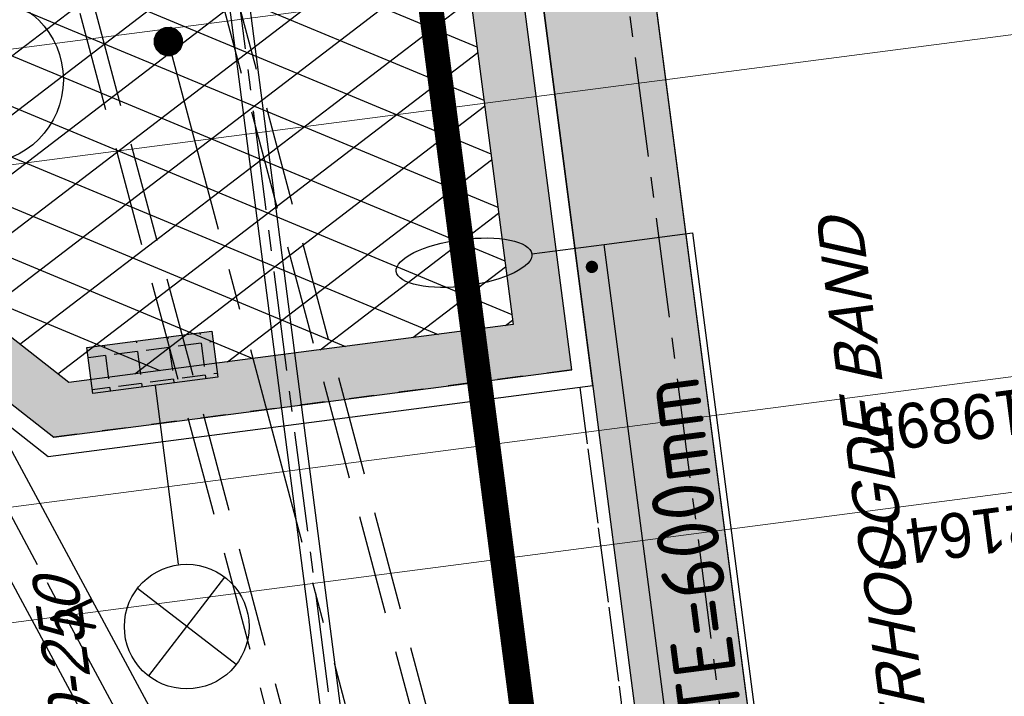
# Model space of a CAD drawing. Extents: x 117893332 to 118394757, y 454959407 to 455669244.
# Tile 211 of 256: x 118215184 to 118223082, y 455246113 to 455251540. Entities that reach past the tile are written whole.
import ezdxf
from ezdxf.enums import TextEntityAlignment as Align

# ---------------------------------------------------------------- set-up
doc = ezdxf.new("R2010")
doc.units = 0
doc.header["$LTSCALE"] = 200
for name, pattern in [('DASHED', [19.049999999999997, 12.7, -6.35]), ('Tauw_HIDDEN2', [5.6, 4, -1.6]), ('Tauw_L_Center1', [13, 8, -1.67, 1.66, -1.67]), ('Tauw_L_Center2', [6.4990000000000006, 4, -0.833, 0.833, -0.833]), ('TAUW_OPSLUITBAND_mm', [3.2, 3, -0.2]), ('TAUW_TROTTOIRBAND_mm', [2, 1, -1])]:
    doc.linetypes.add(name, pattern=pattern)
doc.layers.get('0').update_dxf_attribs({"linetype": 'CONTINUOUS'})
for name, color, linetype in [('EL6312--', 6, 'CONTINUOUS'), ('EL_N_A_EB00----REVISIE~-_-----', 1, 'CONTINUOUS'), ('GRAAFWERKZAAMHEDEN', 6, 'CONTINUOUS'), ('KABELLOOP', 6, 'CONTINUOUS'), ('LEIDINGLOOP', 6, 'CONTINUOUS'), ('ZU_B_-_EL999---LW_bet1000-125_gw~H_-----', 1, 'Tauw_L_Center1'), ('ZU_B_-_EL999---LW_bet1000-125_gw~W_-----', 8, 'Tauw_HIDDEN2'), ('ZU_B_-_ML999---LW_bet1000-125_gw__20_^200~M_-----', 1, 'CONTINUOUS'), ('ZU_B_D_EB00----ONDERDEEL~-_-----', 7, 'CONTINUOUS'), ('ZU_N_-_AV09----_Trottoirband_130-150-250__18_^200~-_-----', 253, 'CONTINUOUS'), ('ZU_N_-_EL999---LB_PE-110_sdr00~H_-----', 2, 'Tauw_L_Center2'), ('ZU_N_-_EL999---LS_GVK500_pgr05~H_-----', 2, 'Tauw_L_Center2'), ('ZU_N_-_EL999---LS_GVK500_pgr05~W_-----', 2, 'CONTINUOUS'), ('ZU_N_-_EL999---LS_pvc160_zbr34~H_-----', 2, 'Tauw_L_Center2'), ('ZU_N_-_EL999---LS_pvc160_zbr34~W_-----', 8, 'CONTINUOUS'), ('ZU_N_A_EV00----_Opsluitband_100x200~Z_-----', 253, 'TAUW_OPSLUITBAND_mm'), ('ZU_N_A_EV02----_kant molgoot ov betonstraatsteen~k_-----', 253, 'CONTINUOUS'), ('ZU_N_A_EV02----_kant verharding ov betontegels-halfsteensverband~k_-----', 253, 'CONTINUOUS'), ('ZU_N_A_EV09----_Trottoirband_130-150-250~A_-----', 253, 'CONTINUOUS'), ('ZU_N_A_EV09----_Trottoirband_130-150-250~Z_-----', 253, 'TAUW_TROTTOIRBAND_mm'), ('ZU_N_A_HV01----_arcering verharding gv asfalt~v_-----', 253, 'CONTINUOUS'), ('ZU_N_A_HV01----_arcering verharding ov grind~v_-----', 253, 'CONTINUOUS'), ('ZU_N_A_HV02----molgoot ov betonstraatsteen~v_-----', 253, 'CONTINUOUS'), ('ZU_N_L_AV09----_Trottoirband_130-150-250__18_^100~-_-----', 253, 'CONTINUOUS')]:
    doc.layers.add(name, color=color, linetype=linetype)
doc.layers.add('ZU_N_-_DX1AMA--_maatvoering_LIN__18_^200', color=7, linetype='CONTINUOUS', lineweight=18)
doc.styles.add('BURO-018', font='Isocp.shx', dxfattribs={"height": 360})
doc.styles.add('BURO-025', font='Isocp.shx', dxfattribs={"height": 500})
doc.styles.add('TAUW-ISOCP', font='tcb_isocp.shx')
doc.dimstyles.new('tzu18-dot_^200', dxfattribs={"dimscale": 200, "dimtxt": 1.8, "dimasz": 3, "dimexe": 2, "dimexo": 0, "dimgap": 0.5, "dimtad": 1, "dimdec": 0, "dimzin": 0, "dimdsep": 46, "dimtxsty": 'TAUW-ISOCP', "dimblk": 'DOTSMALL', "dimcen": 2, "dimdle": 1.5, "dimclre": 8, "dimadec": 0, "dimazin": 0, "dimtp": 1, "dimtm": 1, "dimtfac": 1, "dimtix": 1, "dimtmove": 1, "dimatfit": 3, "dimldrblk": 'DOTSMALL', "dimfxl": 1, "dimtvp": 0.5, "dimtolj": 1, "dimtzin": 0, "dimlwd": -1, "dimlwe": 5, "dimarcsym": 0})

# ---------------------------------------------------------------- blocks, each defined once
blk = doc.blocks.new('_DotSmall')
at = {"color": 0, "linetype": 'ByBlock', "const_width": 0.5}
blk.add_lwpolyline([(-0.0625, 0, 1), (0.0625, 0, 1)], format="xyb", close=True, dxfattribs=at)
blk = doc.blocks.new('*D211')
at = {"layer": 'ZU_N_-_DX1AMA--_maatvoering_LIN__18_^200', "color": 8, "lineweight": 5, "transparency": 16777216}
for p, q in [((118232817.3586998, 455256189.2064881), (118232961.9259913, 455255078.5759023)), ((118172850.3270325, 455251320.9501821), (118173370.8841838, 455247321.7973453))]:
    blk.add_line(p, q, dxfattribs=at)
at = {"layer": 'ZU_N_-_DX1AMA--_maatvoering_LIN__18_^200', "color": 0, "transparency": 16777216}
blk.add_line((118173021.7626728, 455247679.7277443), (118233207.7851513, 455255513.9530646), dxfattribs=at)
at = {"layer": 'ZU_N_-_DX1AMA--_maatvoering_LIN__18_^200', "color": 0, "transparency": 16777216, "xscale": 600, "yscale": 600, "zscale": 600}
for p, rotation in [((118232910.2948158, 455255475.2296829), 7.416313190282), ((118173319.2530083, 455247718.4511259), 187.416313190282)]:
    blk.add_blockref('_DotSmall', p, dxfattribs=dict(at, rotation=rotation))
at = {"layer": 'ZU_N_-_DX1AMA--_maatvoering_LIN__18_^200', "color": 0, "transparency": 16777216, "insert": (118180485.2847503, 455248368.868839), "char_height": 360, "attachment_point": 5, "rotation": 187.416313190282, "style": 'TAUW-ISOCP'}
blk.add_mtext('\\A1;60094', dxfattribs=at)
blk = doc.blocks.new('*D212')
at = {"layer": 'ZU_N_-_DX1AMA--_maatvoering_LIN__18_^200', "color": 8, "lineweight": 5, "transparency": 16777216}
for p, q in [((118232936.1104036, 455255276.9027926), (118233080.6776947, 455254166.2722098)), ((118171292.947087, 455249297.3253473), (118171699.1834301, 455246176.4360856))]:
    blk.add_line(p, q, dxfattribs=at)
at = {"layer": 'ZU_N_-_DX1AMA--_maatvoering_LIN__18_^200', "color": 0, "transparency": 16777216}
blk.add_line((118171350.0619191, 455246534.3664846), (118233326.5368547, 455254601.649372), dxfattribs=at)
at = {"layer": 'ZU_N_-_DX1AMA--_maatvoering_LIN__18_^200', "color": 0, "transparency": 16777216, "xscale": 600, "yscale": 600, "zscale": 600}
for p, rotation in [((118233029.0465192, 455254562.9259904), 7.416313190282), ((118171647.5522546, 455246573.0898663), 187.416313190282)]:
    blk.add_blockref('_DotSmall', p, dxfattribs=dict(at, rotation=rotation))
at = {"layer": 'ZU_N_-_DX1AMA--_maatvoering_LIN__18_^200', "color": 0, "transparency": 16777216, "insert": (118180603.3911528, 455247456.4811464), "char_height": 360, "attachment_point": 5, "rotation": 187.416313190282, "style": 'TAUW-ISOCP'}
blk.add_mtext('\\A1;61899', dxfattribs=at)
blk = doc.blocks.new('*D213')
at = {"layer": 'ZU_N_-_DX1AMA--_maatvoering_LIN__18_^200', "color": 8, "lineweight": 5, "transparency": 16777216}
for p, q in [((118233054.8621073, 455254364.5990971), (118233199.4293987, 455253253.9685121)), ((118170710.5015677, 455252967.5062911), (118171714.9701079, 455245250.7297542))]:
    blk.add_line(p, q, dxfattribs=at)
at = {"layer": 'ZU_N_-_DX1AMA--_maatvoering_LIN__18_^200', "color": 0, "transparency": 16777216}
blk.add_line((118171365.8485968, 455245608.6601532), (118233445.2885587, 455253689.3456743), dxfattribs=at)
at = {"layer": 'ZU_N_-_DX1AMA--_maatvoering_LIN__18_^200', "color": 0, "transparency": 16777216, "xscale": 600, "yscale": 600, "zscale": 600}
for p, rotation in [((118233147.7982232, 455253650.6222927), 7.416313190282), ((118171663.3389323, 455245647.3835348), 187.416313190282)]:
    blk.add_blockref('_DotSmall', p, dxfattribs=dict(at, rotation=rotation))
at = {"layer": 'ZU_N_-_DX1AMA--_maatvoering_LIN__18_^200', "color": 0, "transparency": 16777216, "insert": (118180722.1974533, 455246544.148827), "char_height": 360, "attachment_point": 5, "rotation": 187.416313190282, "style": 'TAUW-ISOCP'}
blk.add_mtext('\\A1;62003', dxfattribs=at)
blk = doc.blocks.new('*D214')
at = {"layer": 'ZU_N_-_DX1AMA--_maatvoering_LIN__18_^200', "color": 8, "lineweight": 5, "transparency": 16777216}
for p, q in [((118233173.6138107, 455253452.2954016), (118233318.1811016, 455252341.6648207)), ((118169153.0869401, 455250943.8363911), (118170043.2294813, 455244105.3633057))]:
    blk.add_line(p, q, dxfattribs=at)
at = {"layer": 'ZU_N_-_DX1AMA--_maatvoering_LIN__18_^200', "color": 0, "transparency": 16777216}
blk.add_line((118169694.1079703, 455244463.2937047), (118233564.0402616, 455252777.0419831), dxfattribs=at)
at = {"layer": 'ZU_N_-_DX1AMA--_maatvoering_LIN__18_^200', "color": 0, "transparency": 16777216, "xscale": 600, "yscale": 600, "zscale": 600}
for p, rotation in [((118233266.5499261, 455252738.3186014), 7.416313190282), ((118169991.5983058, 455244502.0170864), 187.416313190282)]:
    blk.add_blockref('_DotSmall', p, dxfattribs=dict(at, rotation=rotation))
at = {"layer": 'ZU_N_-_DX1AMA--_maatvoering_LIN__18_^200', "color": 0, "transparency": 16777216, "insert": (118180849.1550759, 455245632.9490011), "char_height": 360, "attachment_point": 5, "rotation": 187.416313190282, "style": 'TAUW-ISOCP'}
blk.add_mtext('\\A1;63809', dxfattribs=at)
blk = doc.blocks.new('*D266')
at = {"layer": 'ZU_N_-_DX1AMA--_maatvoering_LIN__18_^200', "color": 8, "lineweight": 5, "transparency": 16777216}
for p, q in [((118233525.0024635, 455250752.7706285), (118233669.5697549, 455249642.1400435)), ((118213607.3584294, 455249640.3345164), (118213941.3861213, 455247074.1844056))]:
    blk.add_line(p, q, dxfattribs=at)
at = {"layer": 'ZU_N_-_DX1AMA--_maatvoering_LIN__18_^200', "color": 0, "transparency": 16777216}
blk.add_line((118213592.2646103, 455247432.1148046), (118233915.4289148, 455250077.5172058), dxfattribs=at)
at = {"layer": 'ZU_N_-_DX1AMA--_maatvoering_LIN__18_^200', "color": 0, "transparency": 16777216, "xscale": 600, "yscale": 600, "zscale": 600}
for p, rotation in [((118233617.9385793, 455250038.7938241), 7.416313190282), ((118213889.7549458, 455247470.8381863), 187.416313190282)]:
    blk.add_blockref('_DotSmall', p, dxfattribs=dict(at, rotation=rotation))
at = {"layer": 'ZU_N_-_DX1AMA--_maatvoering_LIN__18_^200', "color": 0, "transparency": 16777216, "insert": (118222612.4474588, 455248323.8815368), "char_height": 360, "attachment_point": 5, "rotation": 187.416313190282, "style": 'TAUW-ISOCP'}
blk.add_mtext('\\A1;19895', dxfattribs=at)
blk = doc.blocks.new('*D267')
at = {"layer": 'ZU_N_-_DX1AMA--_maatvoering_LIN__18_^200', "color": 8, "lineweight": 5, "transparency": 16777216}
for p, q in [((118211639.7013319, 455251182.5165895), (118212322.6605103, 455245935.7187527)), ((118233643.7541668, 455249840.4669331), (118233788.321458, 455248729.83635))]:
    blk.add_line(p, q, dxfattribs=at)
at = {"layer": 'ZU_N_-_DX1AMA--_maatvoering_LIN__18_^200', "color": 0, "transparency": 16777216}
blk.add_line((118211973.5389992, 455246293.6491518), (118234034.1806179, 455249165.2135123), dxfattribs=at)
at = {"layer": 'ZU_N_-_DX1AMA--_maatvoering_LIN__18_^200', "color": 0, "transparency": 16777216, "xscale": 600, "yscale": 600, "zscale": 600}
for p, rotation in [((118233736.6902824, 455249126.4901307), 7.416313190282), ((118212271.0293347, 455246332.3725334), 187.416313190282)]:
    blk.add_blockref('_DotSmall', p, dxfattribs=dict(at, rotation=rotation))
at = {"layer": 'ZU_N_-_DX1AMA--_maatvoering_LIN__18_^200', "color": 0, "transparency": 16777216, "insert": (118222695.1540016, 455247406.8502287), "char_height": 360, "attachment_point": 5, "rotation": 187.416313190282, "style": 'TAUW-ISOCP'}
blk.add_mtext('\\A1;21647', dxfattribs=at)
blk = doc.blocks.new('E00525')
at = {"linetype": 'ByBlock'}
h = blk.add_hatch(dxfattribs=at)
h.set_pattern_fill('ANGLE', color=0, scale=0.18438609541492, style=0)
h.set_pattern_definition([(360, (-37.67331033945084, -34.01927211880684), (5.551115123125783e-17, 1.287936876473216), [0.9366813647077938, -0.3512555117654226]), (90, (-37.67331033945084, -34.01927211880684), (-1.287936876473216, 1.387778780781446e-16), [0.9366813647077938, -0.3512555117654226])])
edge = h.paths.add_edge_path()
edge.add_line((-2.522521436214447, 2.863310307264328), (2.522521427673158, 2.863310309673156))
edge.add_line((2.522521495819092, 2.863310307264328), (2.522521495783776, 1.000000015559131))
edge.add_line((2.522521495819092, 1.000000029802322), (-2.522521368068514, 1.000000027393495))
edge.add_line((-2.522521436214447, 1), (-2.522521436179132, 2.863310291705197))
h = blk.add_hatch(color=0, dxfattribs=at)
edge = h.paths.add_edge_path()
edge.add_line((-2.522521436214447, 2.863310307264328), (2.522521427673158, 2.863310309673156))
edge.add_line((2.522521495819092, 2.863310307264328), (2.522521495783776, 1.000000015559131))
edge.add_line((2.522521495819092, 1.000000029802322), (-2.522521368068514, 1.000000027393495))
edge.add_line((-2.522521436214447, 1), (-2.522521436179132, 2.863310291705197))
at = {"color": 0, "linetype": 'ByBlock'}
for p, q in [((1.767766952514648, 14.38605433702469), (-1.767766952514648, 10.85052043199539)), ((-1.767766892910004, 14.38605433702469), (1.767767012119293, 10.85052046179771)), ((5.960464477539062e-08, 10.0973382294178), (1.192092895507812e-07, 2.863310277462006))]:
    blk.add_line(p, q, dxfattribs=at)
blk.add_lwpolyline([(-2.522521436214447, 2.863310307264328), (2.522521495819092, 2.863310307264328), (2.522521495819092, 1.000000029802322), (-2.522521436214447, 1)], close=True, dxfattribs=at)
blk.add_circle((0, 12.61828738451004), 2.500000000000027, dxfattribs=at)
at = {"color": 0, "linetype": 'ByBlock', "style": 'BURO-018'}
for tag, p in [('E_GKAST', (5.960464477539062e-08, 20.61828738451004)), ('E_GROEP', (5.960464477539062e-08, 17.61828738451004)), ('E_SGROEP', (4.500000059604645, 17.61828738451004)), ('E_ARMCODE', (0, 12.61828738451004)), ('E_SLET', (4.500000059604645, 11.61828738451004))]:
    blk.add_attdef(tag, text='', height=1.8, dxfattribs=at).set_placement(p, align=Align.MIDDLE)
blk = doc.blocks.new('A$C051E189E')
at = {"layer": 'LEIDINGLOOP', "linetype": 'DASHED', "const_width": 200}
blk.add_lwpolyline([(55186.46889531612, -28519.48496496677), (75382.6683382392, -28519.61389267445)], dxfattribs=at)
at = {"layer": 'EL6312--'}
ref = blk.add_blockref('E00525', (61878.9594207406, -25936.83405405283), dxfattribs=dict(at, xscale=200, yscale=200, zscale=200, rotation=90.00002214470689))
ref.add_attrib('E_SGROEP', 'Q6-1', dxfattribs={"layer": '0', "color": 1, "linetype": 'ByBlock', "height": 360, "rotation": 2.219811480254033e-05, "style": 'BURO-018'}).set_placement((58052.00730842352, -26442.75928354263), align=Align.MIDDLE)
ref.add_attrib('E_GKAST', 'L100', dxfattribs={"layer": '0', "color": 1, "linetype": 'ByBlock', "height": 360, "rotation": 2.219811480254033e-05, "style": 'BURO-018'}).set_placement((58037.46786135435, -25568.39148709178), align=Align.MIDDLE)
ref.add_attrib('E_GROEP', '145-F6', dxfattribs={"layer": '0', "color": 1, "linetype": 'ByBlock', "height": 360, "rotation": 2.219811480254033e-05, "style": 'BURO-018'}).set_placement((58039.11801099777, -26023.08845281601), align=Align.MIDDLE)
ref.add_attrib('E_SLET', 'A', dxfattribs={"layer": '0', "color": 1, "linetype": 'ByBlock', "height": 360, "rotation": 2.219811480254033e-05, "style": 'BURO-018'}).set_placement((59555.30159598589, -25036.83494013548), align=Align.MIDDLE)
blk = doc.blocks.new('A$C6DFC50BF')
at = {"layer": 'GRAAFWERKZAAMHEDEN'}
blk.add_line((61962.41461664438, -29067.79178246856), (61962.41461700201, -29653.61446914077), dxfattribs=at)
blk.add_lwpolyline([(54539.23268902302, -29653.61446911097), (61962.41461706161, -29653.61446914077), (61962.41461706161, -30367.30554822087), (54539.23268902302, -30367.30554822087)], close=True, dxfattribs=at)
blk.add_ellipse((61962.41461676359, -28519.52822095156), major_axis=(2.199296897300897e-07, 548.2635615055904), ratio=0.3406284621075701, dxfattribs=at)
at = {"layer": 'KABELLOOP', "linetype": 'DASHED', "const_width": 200}
blk.add_lwpolyline([(55186.46889531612, -28519.48496496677), (75382.6683382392, -28519.61389267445)], dxfattribs=at)
at = {"layer": 'GRAAFWERKZAAMHEDEN', "color": 2, "style": 'BURO-025'}
blk.add_text('SLEUFBREEDTE=600mm', height=500, rotation=359.9837082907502, dxfattribs=at).set_placement((54573.26603752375, -30263.27001258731))

msp = doc.modelspace()

# ---------------------------------------------------------------- hatches: boundary and pattern name
at = {"layer": 'ZU_N_A_HV01----_arcering verharding gv asfalt~v_-----'}
h = msp.add_hatch(dxfattribs=at)
h.set_pattern_fill('ASFALT', color=256, scale=3000)
h.set_pattern_definition([(157.416313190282, (118248804.6750337, 455213277.5848131), (-144.0121693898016, -346.2448484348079), []), (217.416313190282, (118248804.6750337, 455213277.5848131), (227.8507499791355, -297.8406213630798), [])])
h.paths.add_polyline_path([(118253562.4644317, 455173882.7550641, -0.413670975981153), (118245855.7562277, 455163886.7559816), (118232779.448046, 455162183.4266028, -0.2396013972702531), (118226539.3488066, 455164396.4313046), (118222931.5859316, 455163926.7441258), (118222383.7487684, 455168135.4742161), (118218106.8741981, 455167574.5760993), (118214434.7360406, 455164219.5352659), (118215506.4412013, 455155986.2169401), (118286398.3345948, 455165213.991818), (118285827.6629735, 455169598.1464381), (118269443.6465182, 455167465.4905022, -0.4142135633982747), (118257765.8233637, 455176453.3294046), (118256227.8597453, 455188268.6539, -0.4142135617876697), (118265215.698611, 455199946.4769887), (118292266.1138908, 455203467.5444995), (118291600.0729585, 455208584.3784367), (118288512.0832502, 455208182.4244898, -0.4142135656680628), (118286360.315439, 455209838.5329916), (118282082.5253519, 455242702.4295251), (118277103.5895731, 455242054.3371087, -0.4142135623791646), (118269661.0073064, 455247782.5220213), (118267518.7053234, 455264240.6439259), (118262945.7468947, 455263645.3963049), (118267639.6027709, 455227475.8892438), (118267223.0791646, 455227421.9624292), (118267223.0953798, 455227421.8374796), (118252708.3945412, 455225558.9908816), (118252749.7655286, 455225241.1604559), (118251437.4330616, 455225070.8540304), (118250715.0444016, 455230620.5667782), (118243327.2569473, 455287376.853917), (118243629.7457429, 455287416.2279319), (118243124.354806, 455290872.4482069), (118240928.7488096, 455307740.0890951, -0.4142135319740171), (118245603.8051835, 455313814.3496923), (118274546.4505115, 455317581.7228291), (118274030.151141, 455321548.2621741), (118245583.3097502, 455317845.426291, -0.4142135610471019), (118239509.0486006, 455322520.4825709), (118233549.7710685, 455368302.3163094, 0.4142135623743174), (118222813.3463366, 455376565.6076621), (118207809.9167748, 455374612.6583502, 0.4142135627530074), (118199546.6254238, 455363876.233606), (118205505.9032047, 455318094.3984217, -0.4142123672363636), (118200830.8688669, 455312020.1400964), (118163460.5556403, 455307155.6086541), (118165370.8677974, 455292480.2047596), (118168069.5899988, 455292831.4889433), (118168020.6380423, 455293207.5597649, -0.4142128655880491), (118177008.4523232, 455304885.379675), (118193278.4294503, 455307003.2308075, -0.1343417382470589), (118196112.2678289, 455306610.6909133), (118204322.7715568, 455303093.5020068), (118205538.0756343, 455305921.5248985, -0.2648123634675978), (118209818.1357149, 455309156.2414026), (118230144.221444, 455311802.0275834, -0.4142136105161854), (118236218.4835087, 455307126.9714311), (118240860.0830218, 455271468.1296604, -0.4142135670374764), (118236185.026669, 455265393.868468), (118214172.9505057, 455262528.6259582), (118214897.7231318, 455256960.5985169, -0.4142135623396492), (118212810.3363711, 455254248.4745319), (118211683.2549989, 455254101.7658931), (118212034.0112402, 455251407.0995864), (118215577.2140856, 455248630.0588531), (118219142.1158661, 455249094.050086), (118218436.6095952, 455254511.7740204, -0.4142294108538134), (118220523.9794215, 455257224.0278775), (118236969.7760967, 455259364.7257031, -0.4142130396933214), (118243044.0360546, 455254689.6790598), (118246252.6892428, 455230039.716037)])
h.paths.add_polyline_path([(118261528.7105488, 455214269.2460867, -0.4142135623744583), (118263616.0973097, 455216981.3700716), (118275257.8857749, 455218496.745074, -0.414213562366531), (118277970.0097599, 455216409.3583131), (118278976.6705481, 455208675.7399464, -0.4142135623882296), (118276889.283787, 455205963.6159614), (118274097.8328038, 455205600.2615634, -0.4142135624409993), (118272506.4212083, 455206825.0918127), (118272485.2704835, 455206987.5811397), (118269242.6258282, 455206565.4962798), (118269263.7765531, 455206403.0069523, -0.4142135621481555), (118268038.9463059, 455204811.595358), (118265247.4953238, 455204448.240958, -0.4142135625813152), (118262535.371337, 455206535.6277188)], flags=16)
h.paths.add_polyline_path([(118241537.8751546, 455300913.520497), (118240100.0229776, 455300726.2209592), (118239912.72344, 455302164.0731364), (118241350.575617, 455302351.3726742)], flags=16)
h.paths.add_polyline_path([(118240440.7304615, 455309039.881115), (118239002.8782845, 455308852.5815772), (118238815.5787469, 455310290.4337544), (118240253.430924, 455310477.7332923)], flags=16)
h.paths.add_polyline_path([(118229627.9109464, 455315768.5622057), (118215546.7017315, 455313935.6554853, -0.4142135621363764), (118209472.4405793, 455318610.7117853), (118204138.0194814, 455359592.1202821, -0.4142394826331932), (118213125.739277, 455371270.8578054), (118217290.6037433, 455371812.9851407, -0.4142135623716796), (118228968.4268994, 455362825.1463385), (118234302.9672465, 455321842.823391, -0.4142135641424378)], flags=16)
h.paths.add_polyline_path([(118229573.6982125, 455316185.0486755), (118215492.4889975, 455314352.1419551, -0.4142135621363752), (118209888.927049, 455318664.9245196), (118204554.5035642, 455359646.3513534, -0.4142400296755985), (118213179.9520113, 455370854.3713357), (118217344.8164798, 455371396.4986713, -0.4142135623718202), (118228551.94043, 455362770.933602), (118233886.4807771, 455321788.6106545, -0.4142135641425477)], flags=0)
h.paths.add_polyline_path([(118232786.1213894, 455366810.1098367), (118231546.5936505, 455366648.6447184), (118231359.294113, 455368086.4968955), (118232598.8218518, 455368247.9620139)], flags=0)
at = {"layer": 'ZU_N_A_HV01----_arcering verharding ov grind~v_-----'}
h = msp.add_hatch(dxfattribs=at)
h.set_pattern_fill('BETONTEGELSHALF', color=256, scale=1200, angle=-1.272221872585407e-14)
h.set_pattern_definition([(97.41631319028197, (118248804.6750337, 455213277.5848131), (-356.9884025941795, -46.46805798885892), [359.9999999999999, 0]), (187.416313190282, (118248804.6750337, 455213277.5848131), (-46.4680579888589, 356.9884025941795), [360, -360]), (187.416313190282, (118248424.4526021, 455213409.6109564), (-46.4680579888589, 356.9884025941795), [360, -360]), (97.41631319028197, (118248626.1808324, 455213254.3507841), (-356.9884025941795, -46.46805798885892), [359.9999999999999, 0])])
h.paths.add_polyline_path([(118200801.9615175, 455302420.88032), (118198511.6281368, 455303421.6205487), (118199145.9065078, 455304854.2322896), (118198306.6157075, 455305213.7649494), (118197382.3708734, 455303095.1089246, 0.4192254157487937), (118170441.839016, 455289326.5999028), (118168557.7335578, 455289081.3518189), (118169614.471799, 455280963.0160623), (118170454.8091771, 455281078.3150754, -53.72920872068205), (118170651.4084765, 455279579.4188662), (118169809.2938915, 455279466.3056211), (118169870.2272458, 455278998.1883432, 0.3918790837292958), (118192972.3803732, 455261879.8769965, 0.07468228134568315), (118199066.6330224, 455263483.9611459), (118200598.7461937, 455251713.582583, 0.07494301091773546), (118194298.7892877, 455251694.8114828, 0.1709835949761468), (118181916.0576355, 455245069.6703822), (118180796.6019252, 455245862.3819072), (118180020.7931575, 455244852.2205306), (118178738.244072, 455243182.2451404), (118179783.2744071, 455242311.6455807, 0.4135180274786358), (118185962.2987214, 455213106.9511361, 0.1098393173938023), (118194551.0267726, 455209880.7675468), (118195081.2769297, 455205807.1487063), (118193855.9284048, 455205647.6489412), (118193809.7130155, 455205117.1230389, 0.3611198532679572), (118177310.2531725, 455183679.5142463), (118176809.2365424, 455183499.0262088), (118177283.4726309, 455179855.7324923), (118177813.9985333, 455179809.517103, 0.361119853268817), (118199251.6073259, 455163310.05726), (118199432.0953635, 455162809.0406299), (118203075.3890799, 455163283.2767184), (118203121.6044692, 455163813.8026208, 0.361119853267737), (118219621.0643122, 455185251.4114133), (118220122.0809423, 455185431.8994509), (118219647.8448538, 455189075.1931673), (118219117.3189514, 455189121.4085566, 0.3611198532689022), (118197679.7101588, 455205620.8683997), (118197499.2221212, 455206121.8850298), (118196271.2376513, 455205962.0421522), (118195779.0112249, 455209743.54569, 0.04715110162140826), (118199755.8306789, 455209792.0091508, 0.3598318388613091), (118218572.6686603, 455229059.5411497, 0.3785073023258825), (118201837.6150388, 455251492.7467984), (118201348.8822944, 455255247.4103088), (118201348.8765511, 455255247.4095612), (118200697.0387031, 455260255.1642896), (118200207.5412539, 455264015.7026049, 0.5816596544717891), (118202099.9536638, 455300845.3990172), (118203062.93471, 455303176.268477), (118201413.0844689, 455303897.0125543)])
h.paths.add_polyline_path([(118217422.5130355, 455234392.4379393), (118217614.8001051, 455234374.6234192), (118217870.5855044, 455232375.188509), (118217704.8874014, 455232307.2452726, -0.3827550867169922), (118201191.5227885, 455210894.1426706), (118201189.1918006, 455210733.2200394), (118199169.9529126, 455210456.34753), (118199070.4574067, 455210630.6461625, -0.3827126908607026), (118177563.836284, 455227173.4300924), (118177396.8176342, 455227173.2270989), (118177112.5722317, 455229235.579212), (118177280.0296053, 455229303.7763448, -0.1750200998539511), (118180975.6038518, 455242489.7279065), (118179978.8931968, 455243320.0730526), (118180983.0474233, 455244627.5573938), (118182048.3766465, 455243873.1740402, -0.1731811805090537), (118193877.7725087, 455250727.860733), (118193890.3602364, 455250849.6971092), (118196004.4987966, 455251154.982126), (118196021.3845633, 455251034.8393739, -0.3835887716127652)], flags=16)
h.paths.add_polyline_path([(118196897.7619909, 455205136.0023468), (118197059.6418119, 455204686.6402535, -0.379476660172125), (118218372.956548, 455188282.8433556), (118218848.785524, 455188241.3927473), (118219136.1982591, 455186033.3595814), (118218686.8361658, 455185871.4797605, -0.3794766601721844), (118202283.039268, 455164558.1650243), (118202241.5886596, 455164082.3360484), (118200033.5554938, 455163794.9233133), (118199871.6756728, 455164244.2854065, -0.3794766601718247), (118178558.3609367, 455180648.0823044), (118178082.5319607, 455180689.5329127), (118177795.1192256, 455182897.5660786), (118178244.4813189, 455183059.4458995, -0.3794766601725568), (118194648.2782167, 455204372.7606357), (118194689.728825, 455204848.5896116)], flags=16)
at = {"layer": 'ZU_N_A_HV02----molgoot ov betonstraatsteen~v_-----'}
h = msp.add_hatch(dxfattribs=at)
h.set_pattern_fill('BRICK', color=256, scale=33.07086, angle=-1.272221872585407e-14)
h.set_pattern_definition([(97.41631319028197, (118248804.6750337, 455213277.5848131), (-208.2431961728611, -27.10636212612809), []), (187.416313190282, (118248804.6750337, 455213277.5848131), (54.21272425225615, -416.4863923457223), [209.999961, -209.999961]), (187.416313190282, (118248777.5686716, 455213485.8280093), (54.21272425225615, -416.4863923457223), [-209.999961, 209.999961])])
h.paths.add_polyline_path([(118236130.8139392, 455265810.3549383), (118213702.2513011, 455262890.899698), (118213756.4640354, 455262474.4132282), (118214481.2366621, 455256906.3857827, -0.4142135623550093), (118212756.1236366, 455254664.9610016), (118211212.5557949, 455254464.0396285), (118211639.701332, 455251182.5165892), (118215456.7662472, 455248190.8321688), (118219612.8361661, 455248731.8037606), (118218853.0924128, 455254566.0083225, -0.4142295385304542), (118220578.1913303, 455256807.5413003), (118237024.0330728, 455258948.2449923, -0.4142135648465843), (118242627.5950311, 455254635.4624813), (118245836.2027732, 455229985.5033018), (118253115.1089609, 455174065.6917914, -0.4217249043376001), (118245799.5223966, 455164302.9789468), (118232725.1971481, 455162599.9081029, -0.2477245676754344), (118226700.8242866, 455164840.9923619), (118223293.5470863, 455164399.8447171), (118222745.9989425, 455168606.3544288), (118217921.2696704, 455167973.9016491), (118213990.0282083, 455164382.1316596), (118215144.1674659, 455155515.5177361), (118286452.5473291, 455164797.5053483), (118286398.3345948, 455165213.991818), (118215506.4412013, 455155986.2169401), (118214434.7360406, 455164219.5352659), (118218106.8741981, 455167574.5760993), (118222383.7487684, 455168135.4742161), (118222931.5859316, 455163926.7441258), (118226539.3488066, 455164396.4313046, 0.2396013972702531), (118232779.448046, 455162183.4266028), (118245855.7562277, 455163886.7559816, 0.4136709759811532), (118253562.4644317, 455173882.7550641), (118246252.6892428, 455230039.716037), (118243044.0360546, 455254689.6790598, 0.4142130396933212), (118236969.7760967, 455259364.7257031), (118220523.9794215, 455257224.0278775, 0.414229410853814), (118218436.6095952, 455254511.7740204), (118219142.1158661, 455249094.050086), (118215577.2140856, 455248630.0588531), (118212034.0112402, 455251407.0995864), (118211683.2549989, 455254101.7658931), (118212810.3363711, 455254248.4745319, 0.4142135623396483), (118214897.7231318, 455256960.5985169), (118214172.9505057, 455262528.6259582), (118236185.026669, 455265393.868468, 0.4142135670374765), (118240860.0830218, 455271468.1296604), (118236218.4835087, 455307126.9714311, 0.4142136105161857), (118230144.221444, 455311802.0275834), (118209818.1357149, 455309156.2414026, 0.2648123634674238), (118205538.0756343, 455305921.5248985), (118204322.7715568, 455303093.5020068), (118196112.2678289, 455306610.6909133, 0.1343417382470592), (118193278.4294503, 455307003.2308075), (118177008.4523232, 455304885.379675, 0.4142128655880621), (118168020.6380423, 455293207.5597649), (118168069.5899988, 455292831.4889433), (118168486.0764684, 455292885.7016779), (118168437.1245119, 455293261.7724997, -0.4142128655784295), (118177062.6660484, 455304468.8933343), (118193332.6431336, 455306586.7444612, -0.1343417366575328), (118195946.8851516, 455306224.6227999), (118199133.4112065, 455304859.5891468), (118204543.5389405, 455302542.0162089), (118205924.3779531, 455305755.5830221, -0.2648230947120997), (118209872.8562951, 455308739.8174797), (118222172.9640686, 455310340.868138), (118230198.421261, 455311385.5394321, -0.4142143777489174), (118235801.9970393, 455307072.7586945), (118240443.5965525, 455271413.9169239, -0.4142135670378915)])
h = msp.add_hatch(dxfattribs=at)
h.set_pattern_fill('TEGELS', color=256, scale=1200, angle=-1.272221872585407e-14)
h.set_pattern_definition([(97.41631319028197, (118248804.6750337, 455213277.5848131), (-297.4903354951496, -38.72338165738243), []), (187.416313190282, (118248804.6750337, 455213277.5848131), (38.72338165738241, -297.4903354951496), [300, -300]), (187.416313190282, (118248785.3133429, 455213426.3299809), (38.72338165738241, -297.4903354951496), [-300, 300])])
h.paths.add_polyline_path([(118219035.6899927, 455254957.2327152), (118218991.0340255, 455254951.2498208, 0.0495671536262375), (118219002.1504345, 455254585.5207634), (118219780.9505589, 455248602.430073), (118220765.3442761, 455241070.3867952), (118221948.9148878, 455231685.9848894), (118218572.6686315, 455229059.540803, -0.06539719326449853), (118217407.0441889, 455223679.5014517), (118219731.173984, 455220603.8302426, 0.1438303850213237), (118218485.3119866, 455212654.0721096), (118221106.352788, 455192524.4367601), (118219974.1637669, 455192377.063275), (118220527.7056509, 455188124.5069703), (118219784.1903716, 455188027.725924), (118219900.3605165, 455187135.2549176), (118221776.224577, 455187379.4302444), (118224205.7630828, 455168947.7708092), (118224210.5959996, 455168948.403389), (118224577.7345146, 455166127.8811278), (118225457.6676882, 455166242.4192626), (118225150.5388019, 455168612.1497263), (118224181.4876958, 455175966.0960774), (118222512.4151502, 455188696.2175909), (118221448.4175099, 455188561.6121593), (118221213.7690884, 455190029.4494245), (118221364.6199518, 455190051.0916091), (118221161.891621, 455191624.0735665), (118222115.0250866, 455191748.1792439), (118219377.6886259, 455212770.9649386, -0.1899943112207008), (118221771.9640734, 455222305.3206471), (118221216.5735295, 455223053.8732554), (118219786.8230489, 455222023.0184898), (118218233.0868039, 455224079.1781096), (118219630.0890819, 455225169.0500261), (118219132.5732483, 455225862.6751196), (118220033.8836876, 455228032.4515584), (118222924.5606217, 455230298.4456865), (118223067.1127491, 455230313.7824634), (118222876.1684966, 455231780.7016045), (118221655.3097138, 455241205.8311709), (118220134.481778, 455252840.3253843), (118220045.869454, 455254184.1960456), (118234267.6606779, 455256084.2251482), (118234151.4051674, 455256976.6899191), (118230009.7196733, 455256423.3613792)])

# ---------------------------------------------------------------- linework, layer by layer
at = {"layer": 'ZU_B_-_EL999---LW_bet1000-125_gw~H_-----'}
msp.add_lwpolyline([(118218792.7192059, 455242322.1134449), (118214632.1868517, 455257891.6710941)], dxfattribs=at)
at = {"layer": 'ZU_B_-_EL999---LW_bet1000-125_gw~W_-----'}
for points in [[(118219275.7697944, 455242451.195314), (118215152.3020378, 455257882.0497062)], [(118219396.5324415, 455242483.4657813), (118215277.3367911, 455257898.3330837)], [(118218188.9059702, 455242160.7611086), (118214026.9892575, 455257735.4993085)], [(118218309.6686174, 455242193.0315759), (118214152.0240109, 455257751.7826861)]]:
    msp.add_lwpolyline(points, dxfattribs=at)
at = {"layer": 'ZU_B_-_ML999---LW_bet1000-125_gw__20_^200~M_-----', "flags": 128}
msp.add_lwpolyline([(118216376.3385943, 455251364.7007948, 0, 0, 0), (118216493.9668043, 455251388.4411445, 0, 91.824, 0), (118216485.0035347, 455251386.6321298, 91.824, 169.728, 0), (118216459.5252644, 455251381.4899701, 169.728, 221.712, 0), (118216421.3431475, 455251373.7838526, 221.712, 240, 0), (118216376.3385943, 455251364.7007948, 240, 221.712, 0), (118216331.3340411, 455251355.617737, 221.712, 169.728, 0), (118216293.1519242, 455251347.9116194, 169.728, 91.824, 0), (118216267.6736539, 455251342.7694596, 91.824, 0, 0), (118216258.7103843, 455251340.9604449, 0, 0, 0), (118216376.3385943, 455251364.7007948, 0, 0, 0), (118215521.1546619, 455251192.1030337, 0, 0, 0)], format="xyseb", dxfattribs=at)
at = {"layer": 'ZU_B_-_ML999---LW_bet1000-125_gw__20_^200~M_-----'}
msp.add_circle((118214858.7819221, 455251058.4194512), 675.7284563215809, dxfattribs=at)
at = {"layer": 'ZU_B_D_EB00----ONDERDEEL~-_-----'}
msp.add_line((118221655.3097138, 455241205.8311708), (118220134.481778, 455252840.3253841), dxfattribs=at)
msp.add_lwpolyline([(118201191.5227885, 455210894.1426705, 0.3827550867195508), (118217704.8874014, 455232307.2452726), (118217840.7398122, 455232371.3035892), (118217614.8001051, 455234374.6234192), (118217422.5130355, 455234392.4379392, 0.3836711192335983), (118196015.5797043, 455251034.4221949)], format="xyb", dxfattribs=at)
at = {"layer": 'ZU_N_-_EL999---LB_PE-110_sdr00~H_-----', "flags": 128}
msp.add_lwpolyline([(118218612.1836013, 455262836.4961927), (118222714.7933365, 455231318.413466), (118228795.2426659, 455232109.8864382), (118229329.3273422, 455228006.8091047)], dxfattribs=at)
at = {"layer": 'ZU_N_-_EL999---LS_GVK500_pgr05~H_-----'}
msp.add_lwpolyline([(118216202.9646644, 455242359.8410511), (118216870.2635871, 455242718.9133088, 0.4142135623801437), (118217175.3283411, 455243734.7555681), (118211703.6664233, 455253903.2774303, 0.311155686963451), (118210946.3576895, 455254291.6084266), (118203366.8439931, 455253304.5221996, -0.4142135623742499), (118202526.269017, 455253951.3867214), (118202340.6742178, 455255376.5087453)], format="xyb", dxfattribs=at)
at = {"layer": 'ZU_N_-_EL999---LS_GVK500_pgr05~W_-----'}
for points in [[(118216321.4275819, 455242139.6898823), (118216988.7265046, 455242498.76214, 0.4142135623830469), (118217395.47951, 455243853.2184857), (118211923.8175922, 455254021.7403479, 0.3111556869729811), (118210914.0726137, 455254539.5150096), (118203334.5589173, 455253552.4287827, -0.4142135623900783), (118202774.1755999, 455253983.6717971), (118202588.5828313, 455255408.77823)], [(118216084.5017468, 455242579.99222), (118216751.8006696, 455242939.0644777, 0.4142135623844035), (118216955.1771722, 455243616.2926506), (118211483.5152544, 455253784.8145127, 0.3111556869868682), (118210978.6427652, 455254043.7018437), (118203399.1290688, 455253056.6156167, -0.4142135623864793), (118202278.362434, 455253919.1016456), (118202092.7656044, 455255344.2392606)]]:
    msp.add_lwpolyline(points, format="xyb", dxfattribs=at)
at = {"layer": 'ZU_N_-_EL999---LS_pvc160_zbr34~H_-----'}
msp.add_lwpolyline([(118226018.4974477, 455230618.3158254), (118225513.7035817, 455231309.5296681, 0.2711625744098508), (118225437.7348884, 455231342.5870869), (118222568.1897643, 455230999.0306307, -0.271162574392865), (118222492.221071, 455231032.0880495), (118220306.651859, 455234024.7862473), (118219011.5097293, 455235798.2233437, -0.1261833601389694), (118218996.4086926, 455235836.0606769), (118216147.8290424, 455257848.2631855, 0.4144502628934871), (118216055.9176477, 455257919.0527509), (118210920.5412727, 455257250.2685133)], format="xyb", dxfattribs=at)
at = {"layer": 'ZU_N_-_EL999---LS_pvc160_zbr34~W_-----'}
for points in [[(118226083.1031581, 455230665.4974128), (118225578.309292, 455231356.7112555, 0.2711625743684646), (118225428.2248005, 455231422.0198147), (118222558.6796764, 455231078.4633583, -0.2711625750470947), (118222556.8267814, 455231079.2696369), (118220371.2575694, 455234071.9678347), (118219076.1154396, 455235845.4049311, -0.1261833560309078), (118219075.7471217, 455235846.3277928), (118216227.1674714, 455257858.5303015, 0.4144502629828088), (118216045.5864235, 455257998.3828574), (118210910.2100485, 455257329.5986199)], [(118225953.8917374, 455230571.1342381), (118225449.0978713, 455231262.3480807, 0.2711625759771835), (118225447.2449763, 455231263.1543592), (118222577.6998522, 455230919.597903, -0.271162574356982), (118222427.6153607, 455230984.9064621), (118220242.0461486, 455233977.6046599), (118218946.9040189, 455235751.0417562, -0.1261833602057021), (118218917.0702635, 455235825.793561), (118216068.4906133, 455257837.9960697, 0.4144502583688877), (118216066.248872, 455257839.7226444), (118210930.8724969, 455257170.9384068)]]:
    msp.add_lwpolyline(points, format="xyb", dxfattribs=at)
at = {"layer": 'ZU_N_A_EV00----_Opsluitband_100x200~Z_-----'}
msp.add_lwpolyline([(118220653.2194816, 455241156.6354753), (118219681.0603272, 455248589.4216833)], dxfattribs=at)
at = {"layer": 'ZU_N_A_EV02----_kant molgoot ov betonstraatsteen~k_-----'}
for points in [[(118253562.4644341, 455173882.7550456), (118246252.6892428, 455230039.716037), (118243044.0360546, 455254689.6790598, 0.4142130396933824), (118236969.7760967, 455259364.7257031), (118220523.9794215, 455257224.0278775, 0.4142294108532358), (118218436.6095952, 455254511.7740204), (118219142.1158661, 455249094.050086), (118215577.2140856, 455248630.0588531), (118212034.0112402, 455251407.0995864), (118211683.2549989, 455254101.7658931), (118212810.3363711, 455254248.4745319, 0.4142135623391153), (118214897.7231318, 455256960.5985169), (118214172.9505057, 455262528.6259582), (118236185.026669, 455265393.868468, 0.4142135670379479), (118240860.0830218, 455271468.1296604), (118236218.4835087, 455307126.9714312, 0.4142142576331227), (118230144.2095692, 455311802.0260376), (118209818.1357149, 455309156.2414026, 0.264812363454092), (118205538.0756344, 455305921.5248987), (118204322.7715568, 455303093.5020068), (118196112.2678287, 455306610.6909133, 0.13434173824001), (118193278.4294504, 455307003.2308075), (118177008.4523232, 455304885.379675, 0.4142128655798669), (118168020.6380422, 455293207.5597651)], [(118213702.2513011, 455262890.899698), (118214481.2366621, 455256906.3857825, -0.4142135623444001), (118212756.1236366, 455254664.9610016), (118211212.5557949, 455254464.0396285), (118211639.701332, 455251182.5165892), (118215456.7662472, 455248190.8321688), (118219612.8361661, 455248731.8037606), (118218853.0924128, 455254566.0083225, -0.4142295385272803), (118220578.1913303, 455256807.5413003), (118237024.0331134, 455258948.2449975, -0.4142135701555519), (118242627.5950481, 455254635.4623509), (118245836.2027732, 455229985.5033018), (118253115.1089609, 455174065.6917914, -0.4217249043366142)]]:
    msp.add_lwpolyline(points, format="xyb", dxfattribs=at)
at = {"layer": 'ZU_N_A_EV02----_kant verharding ov betontegels-halfsteensverband~k_-----'}
msp.add_line((118219249.3386711, 455252682.4194498), (118220765.3442761, 455241070.3867952), dxfattribs=at)
msp.add_lwpolyline([(118220033.8836876, 455228032.4515584), (118222924.5606217, 455230298.4456865), (118223067.1127491, 455230313.7824634), (118222876.1684966, 455231780.7016045), (118221655.3097138, 455241205.8311709), (118220134.481778, 455252840.3253843), (118220045.869454, 455254184.1960456)], dxfattribs=at)
for centre, radius, start, end in [((118197511.0339646, 455230806.4061462), 21133.95356695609, 355.2587047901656, 78.18678644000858), ((118197471.3960039, 455230817.9834778), 20268.78870344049, 10.1573817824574, 94.10239483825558)]:
    msp.add_arc(centre, radius, start, end, dxfattribs=at)
at = {"layer": 'ZU_N_A_EV09----_Trottoirband_130-150-250~A_-----'}
for p, q in [((118219780.9505589, 455248602.430073), (118219002.1504344, 455254585.5207634)), ((118215413.749488, 455248033.9652402), (118213514.8275051, 455249522.2750905)), ((118219780.9505589, 455248602.430073), (118215413.749488, 455248033.9652402))]:
    msp.add_line(p, q, dxfattribs=at)
at = {"layer": 'ZU_N_A_EV09----_Trottoirband_130-150-250~Z_-----'}
msp.add_line((118219612.8355704, 455248731.8124915), (118215456.7686041, 455248190.8303215), dxfattribs=at)
at = {"layer": 'ZU_N_L_AV09----_Trottoirband_130-150-250__18_^100~-_-----', "flags": 128}
msp.add_lwpolyline([(118219774.1532115, 455249557.1187252, 0, 0, 0), (118219736.0623824, 455249589.5083645, 0, 38.25999999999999, 0), (118219738.9649036, 455249587.0402741, 38.25999999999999, 70.71999999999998, 0), (118219747.2153772, 455249580.0246783, 70.71999999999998, 92.37999999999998, 0), (118219759.5796603, 455249569.5110013, 92.37999999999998, 99.99999999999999, 0), (118219774.1532115, 455249557.1187252, 99.99999999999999, 92.37999999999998, 0), (118219788.7267627, 455249544.7264493, 92.37999999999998, 70.71999999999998, 0), (118219801.0910459, 455249534.2127724, 70.71999999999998, 38.25999999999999, 0), (118219809.3415195, 455249527.1971764, 38.25999999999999, 0, 0), (118219812.2440407, 455249524.7290859, 0, 0, 0), (118219774.1532115, 455249557.1187252, 0, 0, 0), (118221938.8106125, 455248860.1940134, 0, 0, 0), (118221978.8139483, 455248552.8704994, 0, 0, 0)], format="xyseb", dxfattribs=at)

# ---------------------------------------------------------------- block references
at = {"layer": 'EL_N_A_EB00----REVISIE~-_-----', "rotation": 97.41631319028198}
for name in ['A$C6DFC50BF', 'A$C051E189E']:
    msp.add_blockref(name, (118198465.6587423, 455184465.46283), dxfattribs=at)

# ---------------------------------------------------------------- texts
at = {"layer": 'ZU_N_-_AV09----_Trottoirband_130-150-250__18_^200~-_-----', "style": 'TAUW-ISOCP', "oblique": 20.00023775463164}
for s, rotation, p in [('TEGELWERK TOT AAN BOVENZIJDE VERHOOGDE BAND', 97.41631496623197, (118223632.5154161, 455236919.0782494)), ('Inritbandband 130-150-250', 97.41631327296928, (118216397.7799914, 455241300.4824564))]:
    msp.add_text(s, height=359.9999999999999, rotation=rotation, dxfattribs=at).set_placement(p)

# ---------------------------------------------------------------- dimensions: what is measured, and where the dimension line sits
at = {"layer": 'ZU_N_-_DX1AMA--_maatvoering_LIN__18_^200'}
for base, p1, p2, picture, middle in [((118232910.2948159, 455255475.2296829), (118172850.3270325, 455251320.9501821), (118232817.3586999, 455256189.2064881), '*D211', (118180449.1429274, 455248646.5264854)), ((118233029.0465192, 455254562.9259904), (118171292.9470871, 455249297.3253474), (118232936.1104036, 455255276.9027925), '*D212', (118180567.2493299, 455247734.1387929)), ((118233147.7982233, 455253650.6222927), (118170710.5015678, 455252967.5062911), (118233054.8621074, 455254364.5990971), '*D213', (118180686.0510568, 455246821.84161)), ((118233266.5499262, 455252738.3186014), (118169153.0869401, 455250943.8363911), (118233173.6138108, 455253452.2954016), '*D214', (118180813.013253, 455245910.6066476)), ((118233736.6902825, 455249126.4901307), (118211639.7013319, 455251182.5165895), (118233643.7541669, 455249840.466933), '*D267', (118222659.0076051, 455247684.5430118)), ((118233617.9385794, 455250038.7938241), (118213607.3584294, 455249640.3345163), (118233525.0024635, 455250752.7706284), '*D266', (118222576.3056359, 455248601.5391833))]:
    dim = msp.add_linear_dim(base=base, p1=p1, p2=p2, angle=187.4163115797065, dimstyle='tzu18-dot_^200', dxfattribs=at)
    dim.commit()
    dim.dimension.update_dxf_attribs({"geometry": picture, "text_midpoint": middle, "dimtype": 160})

doc.saveas('drawing.dxf')
